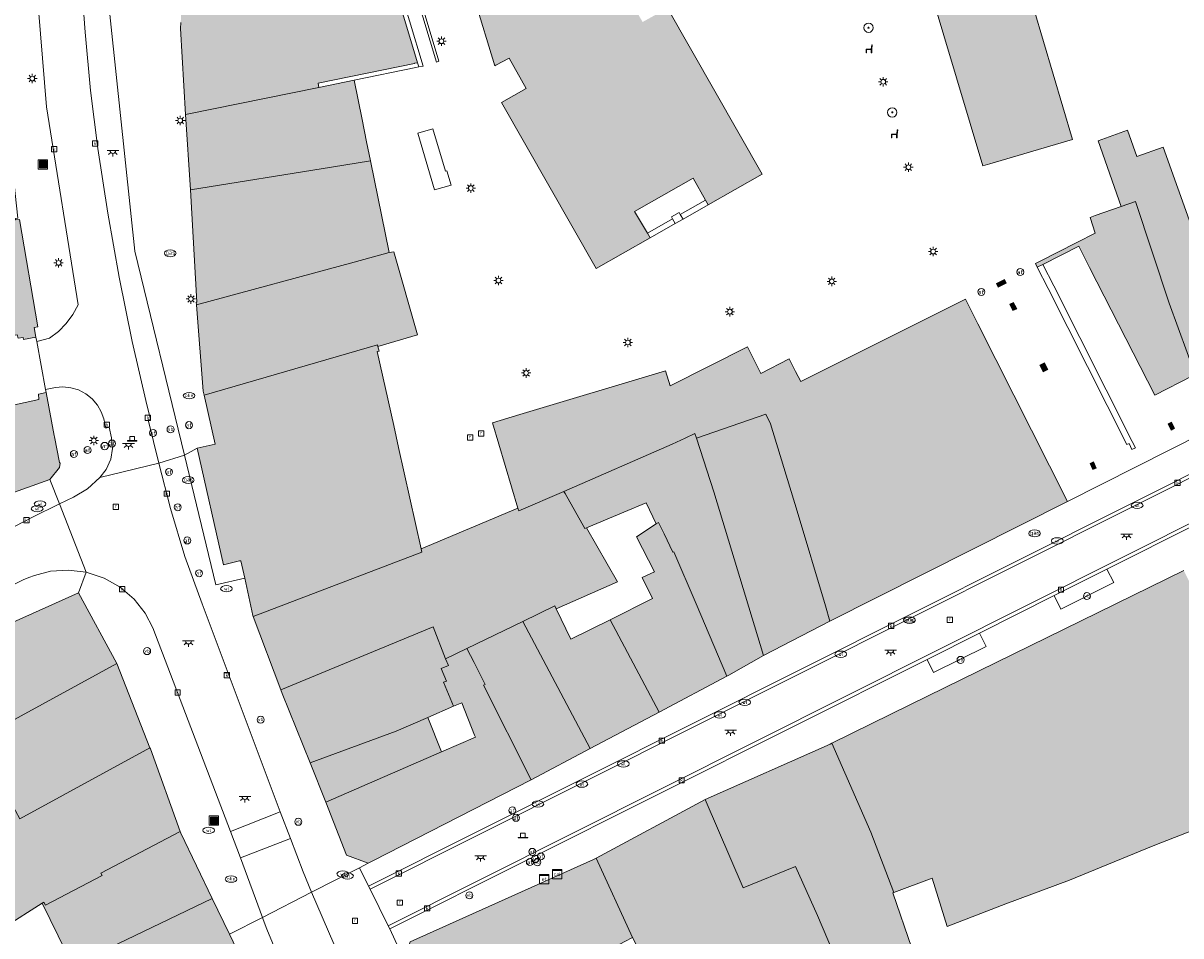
# Model space of a CAD drawing. Header units: metres. Extents: x 196496 to 197479, y 355139 to 356324.
# Tile 107 of 144: x 196817 to 196916, y 356125 to 356203. Entities that reach past the tile are written whole.
import ezdxf
from ezdxf.enums import TextEntityAlignment as Align

# ---------------------------------------------------------------- set-up
doc = ezdxf.new("R2010")
doc.units = ezdxf.units.M
doc.layers.get('0').update_dxf_attribs({"color": 252, "lineweight": 18})
for name, color, linetype, lineweight in [('B-WE-GK-KADEMUUR-GV', 252, 'Continuous', 18), ('B-WE-GR-BOOM-S', 252, 'Continuous', 18), ('B-WE-IE-MEUBILAIR_WEGMEUBILAIR-S', 252, 'Continuous', 18), ('B-WE-IE-TERREINAFSCHEIDING_KUNSTMATIG_MUUR-GV', 252, 'Continuous', 18), ('B-WE-KL-BRANDSTOF_PUT-S', 252, 'Continuous', 18), ('B-WE-KL-DATA-S', 252, 'Continuous', 18), ('B-WE-KL-ET_KAST-S', 252, 'Continuous', 18), ('B-WE-KL-ET_LS_OV_LICHTMAST-S', 252, 'Continuous', 18), ('B-WE-KL-ET_LS_OV_LICHTPUNT-S', 252, 'Continuous', 18), ('B-WE-KL-GAS_PUT-S', 252, 'Continuous', 18), ('B-WE-KL-WATER-S', 252, 'Continuous', 18), ('B-WE-OG-BEBOUWING-GV', 252, 'Continuous', 18), ('B-WE-OG-TERREIN_ERF-GV', 252, 'Continuous', 18), ('B-WE-RI-GWA_KOLK-S', 252, 'Continuous', 18), ('B-WE-RI-GWA_RIOOLPUT-S', 252, 'Continuous', 18), ('B-WE-VH-GOOT-G', 252, 'Continuous', 18), ('B-WE-VH-VERHARDING_BETONSTRAATSTEEN-GV', 252, 'Continuous', 18), ('B-WE-VH-VERHARDING_OPEN-GV', 252, 'Continuous', 18), ('B-WE-VH-VERHARDING_STRAATBAKSTEEN-GV', 252, 'Continuous', 18), ('B-WE-VW-AFSLUITPAAL-S', 252, 'Continuous', 18), ('B-WE-VW-VRI-S', 252, 'Continuous', 18), ('B-WE-VW-VRI_POLLER-S', 252, 'Continuous', 18)]:
    doc.layers.add(name, color=color, linetype=linetype, lineweight=lineweight)
doc.layers.add('X-XX-AL-PRESENTATIE_GEBOUW3-V', color=7, linetype='Continuous', lineweight=18, true_color=0xf0f0f0)
doc.styles.add('NLCS-ISO', font='NLCS-ISO.ttf')

# ---------------------------------------------------------------- blocks, each defined once
blk = doc.blocks.new('SIE-WEG_AFVALBAK-SO')
at = {"linetype": 'ByBlock', "lineweight": 18}
h = blk.add_hatch(color=0, dxfattribs=at)
h.dxf.hatch_style = 1
h.paths.add_polyline_path([(-1.5, -1.5), (1.5, -1.5), (1.5, 1.5), (-1.5, 1.5)])
at = {"color": 0, "linetype": 'ByBlock', "lineweight": 18}
for points in [[(-2, -2), (2, -2), (2, 2), (-2, 2)], [(-1.5, -1.5), (1.5, -1.5), (1.5, 1.5), (-1.5, 1.5)]]:
    blk.add_lwpolyline(points, close=True, dxfattribs=at)
blk = doc.blocks.new('SKL-DATA_SIGNAAL_CAIKAST-SO')
at = {"color": 0, "linetype": 'ByBlock', "lineweight": 18}
for points in [[(-2, 2), (2, 2), (2, 1.68), (-2, 1.68)], [(-2, 1.52), (2, 1.52), (2, -2), (-2, -2)]]:
    blk.add_lwpolyline(points, close=True, dxfattribs=at)
at = {"color": 0, "linetype": 'ByBlock', "lineweight": 18, "style": 'NLCS-ISO'}
blk.add_text('cai', height=1.5, dxfattribs=at).set_placement((0, 0), align=Align.MIDDLE_CENTER)
blk = doc.blocks.new('SKL-ET_KAST_ELEKTRA-SO')
at = {"color": 0, "linetype": 'ByBlock', "lineweight": 18}
for points in [[(-2, 2), (2, 2), (2, 1.68), (-2, 1.68)], [(-2, 1.52), (2, 1.52), (2, -2), (-2, -2)]]:
    blk.add_lwpolyline(points, close=True, dxfattribs=at)
at = {"color": 0, "linetype": 'ByBlock', "lineweight": 18, "style": 'NLCS-ISO'}
blk.add_text('et', height=1.5, dxfattribs=at).set_placement((0, 0), align=Align.MIDDLE_CENTER)
blk = doc.blocks.new('SVW-POLLER-SO')
at = {"lineweight": 18}
blk.add_lwpolyline([(2, -1), (2, -0.8), (1, -0.8), (1, 1), (-1, 1), (-1, -0.8), (-2, -0.8), (-2, -1)], close=True, dxfattribs=at)
blk.add_lwpolyline([(-1, -0.8), (1, -0.8)], dxfattribs=at)
blk = doc.blocks.new('SKL-ET_OV_LICHTMAST-SO')
at = {"color": 0, "linetype": 'ByBlock', "lineweight": 18}
for points in [[(-1.25, 0), (-2, 0)], [(-1.41, 1.41), (-0.88, 0.88)], [(0, 2), (0, 1.25)], [(0.88, 0.88), (1.41, 1.41)], [(2, 0), (1.25, 0)], [(-1.41, -1.41), (-0.88, -0.88)], [(0, -1.25), (0, -2)], [(0.88, -0.88), (1.41, -1.41)]]:
    blk.add_lwpolyline(points, dxfattribs=at)
blk.add_circle((0, 0), 1, dxfattribs=at)
blk = doc.blocks.new('SKL-VRI_PAAL-SO')
at = {"lineweight": 18}
blk.add_circle((0, 0), 1.59, dxfattribs=at)
at = {"lineweight": 18, "style": 'NLCS-ISO'}
blk.add_text('vri', height=1.8, dxfattribs=at).set_placement((-0.06, 0.08), align=Align.MIDDLE_CENTER)
blk = doc.blocks.new('SIE-WEG_PAAL_VERKEERSBORD-SO')
at = {"color": 0, "linetype": 'ByBlock', "lineweight": 18}
blk.add_circle((0, 0), 1.5, dxfattribs=at)
at = {"color": 0, "linetype": 'ByBlock', "lineweight": 18, "style": 'NLCS-ISO'}
blk.add_text('vb', height=1.5, dxfattribs=at).set_placement((0, 0.13), align=Align.MIDDLE_CENTER)
blk = doc.blocks.new('SVW-AFSLUITPAAL-SO')
at = {"lineweight": 18}
blk.add_circle((0, 0), 1.5, dxfattribs=at)
at = {"lineweight": 18, "style": 'NLCS-ISO'}
blk.add_text('af', height=1.8, dxfattribs=at).set_placement((0, 0), align=Align.MIDDLE_CENTER)
blk = doc.blocks.new('SRI-KOLK-SO')
at = {"color": 0, "linetype": 'ByBlock', "lineweight": 18}
blk.add_lwpolyline([(-1.125, -1.125), (1.125, -1.125), (1.125, 1.125), (-1.125, 1.125)], close=True, dxfattribs=at)
at = {"color": 0, "linetype": 'ByBlock', "lineweight": 18, "style": 'NLCS-ISO'}
blk.add_text('k', height=1.5, dxfattribs=at).set_placement((0, 0), align=Align.MIDDLE_CENTER)
blk = doc.blocks.new('SKL-BENZINEPUT_OLIEPUT-SO')
at = {"color": 0, "linetype": 'ByBlock', "lineweight": 18}
blk.add_ellipse((0, 0), major_axis=(2.5, 0), ratio=0.54, dxfattribs=at)
at = {"color": 0, "linetype": 'ByBlock', "lineweight": 18, "style": 'NLCS-ISO'}
blk.add_text('olie', height=1.5, dxfattribs=at).set_placement((0, 0.16), align=Align.MIDDLE_CENTER)
blk = doc.blocks.new('SKL-WATER_WATERLEIDINGPUT-SO')
at = {"color": 0, "linetype": 'ByBlock', "lineweight": 18}
blk.add_ellipse((0, 0), major_axis=(2.5, 0), ratio=0.54, dxfattribs=at)
at = {"color": 0, "linetype": 'ByBlock', "lineweight": 18, "style": 'NLCS-ISO'}
blk.add_text('wl', height=1.5, dxfattribs=at).set_placement((0, 0), align=Align.MIDDLE_CENTER)
blk = doc.blocks.new('SRI-PUT_INSPECTIEPUT_RIOOLPUT-SO')
at = {"color": 0, "linetype": 'ByBlock', "lineweight": 18}
blk.add_lwpolyline([(-1.12, -1.12), (1.12, -1.12), (1.12, 1.12), (-1.12, 1.12)], close=True, dxfattribs=at)
at = {"color": 0, "linetype": 'ByBlock', "lineweight": 18, "style": 'NLCS-ISO'}
blk.add_text('r', height=1.5, dxfattribs=at).set_placement((0, 0.28), align=Align.MIDDLE_CENTER)
blk = doc.blocks.new('SKL-GAS_PUT-SO')
at = {"color": 0, "linetype": 'ByBlock', "lineweight": 18}
blk.add_ellipse((0, 0), major_axis=(2.5, 0), ratio=0.601255, dxfattribs=at)
at = {"color": 0, "linetype": 'ByBlock', "lineweight": 18, "style": 'NLCS-ISO'}
blk.add_text('gas', height=1.8, dxfattribs=at).set_placement((0.12, 0.3), align=Align.MIDDLE_CENTER)
blk = doc.blocks.new('SKL-ET_OV_LICHTPUNT-SO')
at = {"color": 0, "linetype": 'ByBlock', "lineweight": 18}
for points in [[(-1.25, 0), (-2.5, 0)], [(1.25, 0), (2.5, 0)], [(-0.92, -0.85), (-1.83, -1.7)], [(0, -1.25), (0, -2.5)], [(0.92, -0.85), (1.83, -1.7)]]:
    blk.add_lwpolyline(points, dxfattribs=at)
blk.add_lwpolyline([(0, 0), (1.25, 0, -1), (-1.25, 0)], format="xyb", close=True, dxfattribs=at)
blk = doc.blocks.new('SIE-WEG_ZITBANK-SO')
at = {"color": 0, "linetype": 'ByBlock', "lineweight": 18}
blk.add_lwpolyline([(-0.91, -1.63), (-0.91, -0.2), (1.09, -0.2), (1.09, -1.63), (1.29, -1.63), (1.29, -0.21), (1.54, 1.78), (1.33, 1.78), (1.11, 0), (-1.11, 0), (-1.11, -1.63)], close=True, dxfattribs=at)
blk = doc.blocks.new('SGR-BOOM_01-SO')
at = {"linetype": 'ByBlock', "lineweight": 18}
h = blk.add_hatch(color=0, dxfattribs=at)
h.dxf.hatch_style = 1
edge = h.paths.add_edge_path()
edge.add_arc((0, 0), 0.25, 0, 360)
at = {"color": 0, "linetype": 'ByBlock', "lineweight": 18}
for radius in [2, 0.25]:
    blk.add_circle((0, 0), radius, dxfattribs=at)

msp = doc.modelspace()

# ---------------------------------------------------------------- hatches: boundary and pattern name
at = {"layer": 'X-XX-AL-PRESENTATIE_GEBOUW3-V'}
for points in [[(196880.07, 356212.219), (196880.165, 356211.904), (196885.08, 356213.379), (196884.988, 356213.685), (196884.402, 356215.636), (196886.902, 356216.387), (196887.483, 356214.452), (196887.253, 356214.383), (196887.354, 356214.047), (196892.229, 356215.528), (196889.789, 356223.558), (196888.291, 356228.485), (196888.248, 356228.627), (196877.088, 356225.274), (196867.795, 356222.527), (196867.313, 356224.125), (196865.729, 356229.36), (196865.824, 356229.381), (196865.806, 356229.59), (196865.677, 356229.573), (196856.55, 356228.362), (196848.981, 356227.358), (196848.892, 356227.334), (196849.024, 356226.911), (196849.014, 356226.909), (196850.043, 356223.489), (196850.662, 356221.431), (196850.778, 356221.046), (196852.348, 356221.518), (196852.88, 356219.775), (196851.298, 356219.294), (196852.432, 356215.514), (196852.739, 356215.606), (196854.702, 356216.195), (196855.759, 356212.67), (196853.796, 356212.081), (196853.744, 356212.254), (196853.443, 356212.156), (196854.865, 356207.395), (196855.172, 356207.487), (196857.117, 356208.068), (196857.881, 356205.509), (196855.945, 356204.931), (196855.902, 356205.075), (196855.59, 356204.985), (196857.309, 356199.278), (196857.404, 356199.322), (196858.542, 356199.92), (196860.005, 356197.338), (196857.891, 356196.136), (196865.969, 356181.965), (196870.569, 356184.579), (196870.343, 356184.968), (196869.254, 356186.842), (196874.244, 356189.689), (196875.311, 356187.806), (196875.535, 356187.411), (196880.152, 356190.025), (196872.06, 356204.2), (196869.938, 356203.017), (196868.283, 356205.893), (196869.656, 356206.267), (196868.904, 356208.852), (196869.844, 356209.156), (196869.933, 356208.851), (196870.708, 356209.07), (196870.617, 356209.377), (196870.041, 356211.318), (196872.543, 356212.06), (196873.118, 356210.124), (196872.888, 356210.056), (196872.99, 356209.76), (196877.897, 356211.216), (196877.805, 356211.522), (196877.217, 356213.467), (196879.715, 356214.222), (196880.3, 356212.288)], [(196841.352, 356221.233), (196840.35, 356221.161), (196837.177, 356220.932), (196831.779, 356220.542), (196831.779, 356220.548), (196831.816, 356221.478), (196831.498, 356221.49), (196831.46, 356221.044), (196831.235, 356221.048), (196830.947, 356213.998), (196830.715, 356208.316), (196830.714, 356208.303), (196830.621, 356206.028), (196830.497, 356202.981), (196830.476, 356202.477), (196830.916, 356195.109), (196842.302, 356197.437), (196842.23, 356197.784), (196850.463, 356199.487), (196850.468, 356199.488), (196850.722, 356199.54), (196846.184, 356214.666), (196845.639, 356216.483), (196845.571, 356216.707), (196844.732, 356219.505), (196845.009, 356219.588), (196846.257, 356219.963), (196846.438, 356220.017), (196846.396, 356220.156), (196845.782, 356222.196), (196845.764, 356222.256), (196843.488, 356221.526), (196843.203, 356221.437), (196841.639, 356220.948), (196841.569, 356221.263), (196841.47, 356221.242)], [(196899.584, 356190.893), (196906.656, 356192.986), (196900.047, 356215.33), (196897.078, 356214.442), (196892.322, 356213.021), (196898.992, 356190.718)], [(196845.297, 356198.049), (196842.302, 356197.437), (196830.916, 356195.109), (196831.333, 356188.691), (196843.36, 356190.628), (196846.697, 356191.165), (196846.369, 356192.777), (196845.978, 356194.698), (196845.298, 356198.044)], [(196912.037, 356187.685), (196914.909, 356179.003), (196917.962, 356170.577), (196918.616, 356168.309), (196918.627, 356168.287), (196928.634, 356173.331), (196924.925, 356184.705), (196924.776, 356184.641), (196918.144, 356181.808), (196914.4, 356192.328), (196912.149, 356191.527), (196911.345, 356193.785), (196908.843, 356192.872), (196910.813, 356187.258)], [(196845.301, 356182.506), (196848.293, 356183.319), (196846.697, 356191.165), (196843.36, 356190.628), (196831.333, 356188.691), (196831.87, 356179.097), (196831.813, 356179.089), (196831.832, 356178.845)], [(196908.11, 356182.042), (196913.666, 356171.145), (196916.891, 356172.789), (196917.646, 356170.461), (196916.773, 356170.016), (196917.131, 356169.317), (196917.84, 356167.925), (196918.616, 356168.309), (196917.962, 356170.577), (196914.909, 356179.003), (196912.037, 356187.685), (196910.813, 356187.258), (196908.586, 356186.483), (196908.144, 356186.329), (196908.582, 356184.974), (196907.015, 356184.177), (196903.826, 356182.554), (196903.491, 356182.384), (196903.639, 356182.071), (196904.12, 356182.315), (196907.179, 356183.868)], [(196802.65, 356173.378), (196806.961, 356173.912), (196807.043, 356173.663), (196807.752, 356173.808), (196807.669, 356174.198), (196809.973, 356174.553), (196809.933, 356174.819), (196810.45, 356174.922), (196810.397, 356175.24), (196816.535, 356176.304), (196816.602, 356175.999), (196817.033, 356176.062), (196817.077, 356175.901), (196818.134, 356176.104), (196817.969, 356176.931), (196818.28, 356176.984), (196816.716, 356186.149), (196816.377, 356186.114), (196804.75, 356184.756), (196800.859, 356184.113)], [(196848.293, 356183.319), (196845.301, 356182.506), (196831.832, 356178.845), (196832.409, 356171.478), (196832.483, 356171.152), (196847.288, 356175.451), (196847.335, 356175.303), (196850.727, 356176.284), (196848.697, 356183.395)], [(196900.155, 356180.69), (196900.308, 356180.378), (196900.99, 356180.712), (196900.836, 356181.026)], [(196906.227, 356162.048), (196898.574, 356177.232), (196897.505, 356179.354), (196883.962, 356172.553), (196883.453, 356172.297), (196883.005, 356173.175), (196882.462, 356174.24), (196880.032, 356173.004), (196878.881, 356175.273), (196872.278, 356171.928), (196871.897, 356173.205), (196859.439, 356169.476), (196857.108, 356168.778), (196859.29, 356161.488), (196859.359, 356161.258), (196863.218, 356162.908), (196872.467, 356166.949), (196873.558, 356167.458), (196874.403, 356167.852), (196874.529, 356167.465), (196880.467, 356169.513), (196880.871, 356168.701), (196883.128, 356161.225), (196885.552, 356153.144), (196885.923, 356151.827)], [(196901.729, 356178.823), (196901.604, 356179.069), (196901.302, 356178.915), (196901.422, 356178.668), (196901.564, 356178.375), (196901.879, 356178.528)], [(196832.483, 356171.152), (196833.437, 356166.951), (196831.907, 356166.613), (196834.147, 356156.647), (196835.505, 356156.994), (196835.641, 356156.98), (196835.961, 356155.512), (196836.659, 356152.309), (196836.686, 356152.237), (196851.088, 356157.738), (196851.027, 356158.014), (196849.099, 356166.679), (196848.681, 356168.558), (196847.278, 356174.865), (196847.441, 356174.907), (196847.335, 356175.303), (196847.288, 356175.451)], [(196903.859, 356173.707), (196904.148, 356173.143), (196904.53, 356173.339), (196904.241, 356173.903)], [(196809.726, 356165.366), (196809.774, 356165.179), (196810.867, 356160.915), (196819.33, 356163.945), (196820.146, 356164.955), (196820.209, 356165.34), (196820.15, 356165.382), (196819.705, 356167.569), (196819.68, 356167.703), (196819.002, 356171.359), (196818.339, 356171.223), (196818.39, 356170.779), (196808.877, 356168.679), (196809.672, 356165.578)], [(196874.529, 356167.465), (196876.021, 356162.878), (196880.265, 356148.898), (196885.923, 356151.827), (196885.552, 356153.144), (196883.128, 356161.225), (196880.871, 356168.701), (196880.467, 356169.513)], [(196915.087, 356168.827), (196914.81, 356168.686), (196915.079, 356168.159), (196915.364, 356168.312)], [(196880.265, 356148.898), (196876.021, 356162.878), (196874.529, 356167.465), (196874.403, 356167.852), (196873.558, 356167.458), (196872.467, 356166.949), (196863.218, 356162.908), (196863.315, 356162.736), (196864.992, 356159.754), (196865.149, 356159.819), (196868.33, 356161.142), (196870.252, 356161.942), (196871.091, 356160.136), (196871.28, 356160.272), (196871.776, 356159.298), (196872.51, 356157.725), (196872.599, 356157.759), (196874.511, 356153.311), (196877.12, 356147.126), (196877.297, 356147.22)], [(196908.147, 356165.316), (196908.375, 356164.791), (196908.669, 356164.918), (196908.437, 356165.45)], [(196862.569, 356152.879), (196867.785, 356155.189), (196865.149, 356159.819), (196864.992, 356159.754), (196863.315, 356162.736), (196863.218, 356162.908), (196859.359, 356161.258), (196859.29, 356161.488), (196851.027, 356158.014), (196851.088, 356157.738), (196836.686, 356152.237), (196839.032, 356145.975), (196852.062, 356151.339), (196853.113, 356148.606), (196854.938, 356149.485), (196859.707, 356151.792), (196862.45, 356153.13)], [(196877.12, 356147.126), (196874.511, 356153.311), (196872.599, 356157.759), (196872.51, 356157.725), (196871.776, 356159.298), (196871.28, 356160.272), (196871.091, 356160.136), (196869.409, 356159.032), (196870.954, 356156.047), (196869.913, 356155.577), (196870.778, 356153.758), (196867.163, 356151.956), (196871.345, 356144.06)], [(196935.773, 356133.767), (196934.519, 356136.927), (196926.91, 356133.662), (196924.82, 356132.764), (196923.239, 356136.444), (196932.308, 356140.009), (196930.252, 356145.424), (196924.398, 356143.118), (196921.178, 356150.541), (196921.045, 356150.9), (196919.214, 356150.035), (196916.149, 356156.153), (196892.806, 356144.714), (196886.095, 356141.404), (196889.426, 356133.819), (196891.385, 356128.655), (196894.667, 356129.872), (196895.93, 356125.737), (196900.957, 356127.673), (196906.384, 356129.72), (196913.542, 356132.632), (196921.203, 356135.643), (196922.811, 356131.901), (196924.16, 356128.768), (196928.258, 356130.531)], [(196821.763, 356154.244), (196807.153, 356147.691), (196810.41, 356140.431), (196810.485, 356140.263), (196825.027, 356148.227)], [(196865.471, 356140.945), (196871.345, 356144.06), (196867.163, 356151.956), (196863.804, 356150.282), (196862.569, 356152.879), (196862.45, 356153.13), (196859.707, 356151.792)], [(196860.421, 356138.266), (196865.471, 356140.945), (196859.707, 356151.792), (196854.938, 356149.485), (196855.562, 356148.29), (196856.483, 356146.425), (196856.362, 356146.359)], [(196841.541, 356139.745), (196848.905, 356142.45), (196851.59, 356143.613), (196853.787, 356144.564), (196852.937, 356146.612), (196853.181, 356146.713), (196852.739, 356147.785), (196853.357, 356148.041), (196853.113, 356148.606), (196852.062, 356151.339), (196839.032, 356145.975), (196839.15, 356145.66)], [(196853.787, 356144.564), (196854.487, 356144.855), (196855.579, 356142.089), (196855.657, 356141.934), (196852.774, 356140.678), (196842.888, 356136.373), (196844.664, 356131.856), (196846.511, 356131.152), (196846.956, 356131.38), (196855.475, 356135.734), (196860.421, 356138.266), (196856.362, 356146.359), (196856.483, 356146.425), (196855.562, 356148.29), (196854.938, 356149.485), (196853.113, 356148.606), (196853.357, 356148.041), (196852.739, 356147.785), (196853.181, 356146.713), (196852.937, 356146.612)], [(196802.626, 356134.182), (196797.399, 356140.746), (196788.676, 356134.443), (196790.487, 356131.954), (196782.809, 356125.625), (196787.004, 356120.551), (196792.408, 356125.019), (196798.103, 356130.146), (196801.358, 356126.443), (196806.464, 356130.741), (196810.56, 356133.154), (196811.84, 356133.984), (196816.026, 356136.319), (196816.755, 356134.961), (196827.866, 356141.014), (196825.027, 356148.227), (196810.485, 356140.263), (196809.383, 356139.637), (196809.597, 356139.198)], [(196852.774, 356140.678), (196851.59, 356143.613), (196848.905, 356142.45), (196841.541, 356139.745), (196842.888, 356136.373)], [(196815.558, 356125.485), (196815.459, 356125.684), (196818.67, 356127.733), (196818.82, 356127.829), (196818.941, 356127.585), (196823.773, 356130.113), (196823.675, 356130.312), (196830.449, 356133.875), (196827.903, 356140.919), (196827.866, 356141.014), (196816.755, 356134.961), (196816.026, 356136.319), (196811.84, 356133.984), (196810.56, 356133.154), (196806.464, 356130.741), (196801.358, 356126.443), (196798.103, 356130.146), (196792.408, 356125.019), (196792.514, 356124.893), (196797.702, 356118.768), (196800.892, 356119.555), (196800.847, 356119.725), (196807.562, 356121.404), (196807.748, 356121.45), (196811.119, 356122.274), (196811.587, 356122.545)], [(196875.283, 356136.587), (196878.535, 356129.059), (196882.985, 356130.875), (196884.867, 356126.681), (196888.012, 356119.315), (196887.789, 356119.214), (196889.379, 356115.551), (196890.663, 356112.519), (196891.075, 356112.691), (196896.329, 356114.651), (196894.567, 356119.596), (196891.697, 356118.392), (196889.847, 356122.743), (196892.918, 356123.89), (196891.308, 356128.627), (196891.385, 356128.655), (196889.426, 356133.819), (196886.095, 356141.404), (196885.954, 356141.335)], [(196873.168, 356116.936), (196874.947, 356113.374), (196876.72, 356114.211), (196887.789, 356119.214), (196888.012, 356119.315), (196884.867, 356126.681), (196882.985, 356130.875), (196878.535, 356129.059), (196875.283, 356136.587), (196865.962, 356131.6), (196869.076, 356124.808)], [(196830.449, 356133.875), (196823.675, 356130.312), (196823.773, 356130.113), (196818.941, 356127.585), (196818.82, 356127.829), (196818.67, 356127.733), (196821.387, 356122.171), (196821.575, 356122.263), (196821.46, 356122.495), (196833.191, 356128.139), (196830.501, 356133.731)], [(196869.076, 356124.808), (196865.962, 356131.6), (196865.733, 356131.478), (196850.094, 356124.454), (196849.573, 356122.862), (196853.284, 356116.234), (196861.415, 356120.475), (196861.474, 356120.506), (196861.437, 356120.562), (196861.368, 356120.668), (196864.802, 356122.512), (196868.42, 356124.456)], [(196835.905, 356122.503), (196835.882, 356122.546), (196834.656, 356125.094), (196833.191, 356128.139), (196821.46, 356122.495), (196821.575, 356122.263), (196821.387, 356122.171), (196821.413, 356122.12), (196824.396, 356116.186), (196824.501, 356115.977), (196828.71, 356118.5)]]:
    msp.add_hatch(color=256, dxfattribs=at).paths.add_polyline_path(points)

# ---------------------------------------------------------------- linework, layer by layer
at = {"layer": 'B-WE-GK-KADEMUUR-GV', "flags": 128}
msp.add_lwpolyline([(196904.558, 356180.251), (196911.287, 356166.925), (196911.477, 356167.012), (196911.719, 356166.485), (196912.029, 356166.627), (196911.75, 356167.184), (196905.039, 356180.493), (196904.12, 356182.315), (196903.639, 356182.071)], close=True, dxfattribs=at)
at = {"layer": 'B-WE-IE-TERREINAFSCHEIDING_KUNSTMATIG_MUUR-GV', "flags": 128}
for points in [[(196845.814, 356216.775), (196845.571, 356216.707), (196845.639, 356216.483), (196847.128, 356216.912), (196852.337, 356199.586), (196852.545, 356199.664), (196847.285, 356217.189), (196847.099, 356217.137)], [(196850.722, 356199.54), (196850.831, 356199.176), (196851.185, 356199.251), (196846.52, 356214.753), (196846.184, 356214.666)], [(196842.302, 356197.437), (196845.297, 356198.049), (196850.577, 356199.122), (196850.831, 356199.176), (196850.722, 356199.54), (196850.468, 356199.488), (196850.463, 356199.487), (196842.23, 356197.784)], [(196875.311, 356187.806), (196873.155, 356186.574), (196873.386, 356186.186), (196875.535, 356187.411)], [(196873.386, 356186.186), (196873.155, 356186.574), (196873.051, 356186.748), (196872.401, 356186.362), (196872.493, 356186.196), (196872.713, 356185.802)], [(196872.713, 356185.802), (196872.493, 356186.196), (196870.343, 356184.968), (196870.569, 356184.579)]]:
    msp.add_lwpolyline(points, close=True, dxfattribs=at)
at = {"layer": 'B-WE-OG-BEBOUWING-GV', "flags": 128}
for points in [[(196899.584, 356190.893), (196906.656, 356192.986), (196900.047, 356215.33), (196897.078, 356214.442), (196892.322, 356213.021), (196898.992, 356190.718)], [(196845.297, 356198.049), (196842.302, 356197.437), (196830.916, 356195.109), (196831.333, 356188.691), (196843.36, 356190.628), (196846.697, 356191.165), (196846.369, 356192.777), (196845.978, 356194.698), (196845.298, 356198.044)], [(196912.037, 356187.685), (196914.909, 356179.003), (196917.962, 356170.577), (196918.616, 356168.309), (196918.627, 356168.287), (196928.634, 356173.331), (196924.925, 356184.705), (196924.776, 356184.641), (196918.144, 356181.808), (196914.4, 356192.328), (196912.149, 356191.527), (196911.345, 356193.785), (196908.843, 356192.872), (196910.813, 356187.258)], [(196845.301, 356182.506), (196848.293, 356183.319), (196846.697, 356191.165), (196843.36, 356190.628), (196831.333, 356188.691), (196831.87, 356179.097), (196831.813, 356179.089), (196831.832, 356178.845)], [(196908.11, 356182.042), (196913.666, 356171.145), (196916.891, 356172.789), (196917.646, 356170.461), (196916.773, 356170.016), (196917.131, 356169.317), (196917.84, 356167.925), (196918.616, 356168.309), (196917.962, 356170.577), (196914.909, 356179.003), (196912.037, 356187.685), (196910.813, 356187.258), (196908.586, 356186.483), (196908.144, 356186.329), (196908.582, 356184.974), (196907.015, 356184.177), (196903.826, 356182.554), (196903.491, 356182.384), (196903.639, 356182.071), (196904.12, 356182.315), (196907.179, 356183.868)], [(196802.65, 356173.378), (196806.961, 356173.912), (196807.043, 356173.663), (196807.752, 356173.808), (196807.669, 356174.198), (196809.973, 356174.553), (196809.933, 356174.819), (196810.45, 356174.922), (196810.397, 356175.24), (196816.535, 356176.304), (196816.602, 356175.999), (196817.033, 356176.062), (196817.077, 356175.901), (196818.134, 356176.104), (196817.969, 356176.931), (196818.28, 356176.984), (196816.716, 356186.149), (196816.377, 356186.114), (196804.75, 356184.756), (196800.859, 356184.113)], [(196848.293, 356183.319), (196845.301, 356182.506), (196831.832, 356178.845), (196832.409, 356171.478), (196832.483, 356171.152), (196847.288, 356175.451), (196847.335, 356175.303), (196850.727, 356176.284), (196848.697, 356183.395)], [(196900.155, 356180.69), (196900.308, 356180.378), (196900.99, 356180.712), (196900.836, 356181.026)], [(196906.227, 356162.048), (196898.574, 356177.232), (196897.505, 356179.354), (196883.962, 356172.553), (196883.453, 356172.297), (196883.005, 356173.175), (196882.462, 356174.24), (196880.032, 356173.004), (196878.881, 356175.273), (196872.278, 356171.928), (196871.897, 356173.205), (196859.439, 356169.476), (196857.108, 356168.778), (196859.29, 356161.488), (196859.359, 356161.258), (196863.218, 356162.908), (196872.467, 356166.949), (196873.558, 356167.458), (196874.403, 356167.852), (196874.529, 356167.465), (196880.467, 356169.513), (196880.871, 356168.701), (196883.128, 356161.225), (196885.552, 356153.144), (196885.923, 356151.827)], [(196901.729, 356178.823), (196901.604, 356179.069), (196901.302, 356178.915), (196901.422, 356178.668), (196901.564, 356178.375), (196901.879, 356178.528)], [(196832.483, 356171.152), (196833.437, 356166.951), (196831.907, 356166.613), (196834.147, 356156.647), (196835.505, 356156.994), (196835.641, 356156.98), (196835.961, 356155.512), (196836.659, 356152.309), (196836.686, 356152.237), (196851.088, 356157.738), (196851.027, 356158.014), (196849.099, 356166.679), (196848.681, 356168.558), (196847.278, 356174.865), (196847.441, 356174.907), (196847.335, 356175.303), (196847.288, 356175.451)], [(196903.859, 356173.707), (196904.148, 356173.143), (196904.53, 356173.339), (196904.241, 356173.903)], [(196809.726, 356165.366), (196809.774, 356165.179), (196810.867, 356160.915), (196819.33, 356163.945), (196820.146, 356164.955), (196820.209, 356165.34), (196820.15, 356165.382), (196819.705, 356167.569), (196819.68, 356167.703), (196819.002, 356171.359), (196818.339, 356171.223), (196818.39, 356170.779), (196808.877, 356168.679), (196809.672, 356165.578)], [(196874.529, 356167.465), (196876.021, 356162.878), (196880.265, 356148.898), (196885.923, 356151.827), (196885.552, 356153.144), (196883.128, 356161.225), (196880.871, 356168.701), (196880.467, 356169.513)], [(196915.087, 356168.827), (196914.81, 356168.686), (196915.079, 356168.159), (196915.364, 356168.312)], [(196880.265, 356148.898), (196876.021, 356162.878), (196874.529, 356167.465), (196874.403, 356167.852), (196873.558, 356167.458), (196872.467, 356166.949), (196863.218, 356162.908), (196863.315, 356162.736), (196864.992, 356159.754), (196865.149, 356159.819), (196868.33, 356161.142), (196870.252, 356161.942), (196871.091, 356160.136), (196871.28, 356160.272), (196871.776, 356159.298), (196872.51, 356157.725), (196872.599, 356157.759), (196874.511, 356153.311), (196877.12, 356147.126), (196877.297, 356147.22)], [(196908.147, 356165.316), (196908.375, 356164.791), (196908.669, 356164.918), (196908.437, 356165.45)], [(196862.569, 356152.879), (196867.785, 356155.189), (196865.149, 356159.819), (196864.992, 356159.754), (196863.315, 356162.736), (196863.218, 356162.908), (196859.359, 356161.258), (196859.29, 356161.488), (196851.027, 356158.014), (196851.088, 356157.738), (196836.686, 356152.237), (196839.032, 356145.975), (196852.062, 356151.339), (196853.113, 356148.606), (196854.938, 356149.485), (196859.707, 356151.792), (196862.45, 356153.13)], [(196877.12, 356147.126), (196874.511, 356153.311), (196872.599, 356157.759), (196872.51, 356157.725), (196871.776, 356159.298), (196871.28, 356160.272), (196871.091, 356160.136), (196869.409, 356159.032), (196870.954, 356156.047), (196869.913, 356155.577), (196870.778, 356153.758), (196867.163, 356151.956), (196871.345, 356144.06)], [(196821.763, 356154.244), (196807.153, 356147.691), (196810.41, 356140.431), (196810.485, 356140.263), (196825.027, 356148.227)], [(196865.471, 356140.945), (196871.345, 356144.06), (196867.163, 356151.956), (196863.804, 356150.282), (196862.569, 356152.879), (196862.45, 356153.13), (196859.707, 356151.792)], [(196860.421, 356138.266), (196865.471, 356140.945), (196859.707, 356151.792), (196854.938, 356149.485), (196855.562, 356148.29), (196856.483, 356146.425), (196856.362, 356146.359)], [(196841.541, 356139.745), (196848.905, 356142.45), (196851.59, 356143.613), (196853.787, 356144.564), (196852.937, 356146.612), (196853.181, 356146.713), (196852.739, 356147.785), (196853.357, 356148.041), (196853.113, 356148.606), (196852.062, 356151.339), (196839.032, 356145.975), (196839.15, 356145.66)], [(196853.787, 356144.564), (196854.487, 356144.855), (196855.579, 356142.089), (196855.657, 356141.934), (196852.774, 356140.678), (196842.888, 356136.373), (196844.664, 356131.856), (196846.511, 356131.152), (196846.956, 356131.38), (196855.475, 356135.734), (196860.421, 356138.266), (196856.362, 356146.359), (196856.483, 356146.425), (196855.562, 356148.29), (196854.938, 356149.485), (196853.113, 356148.606), (196853.357, 356148.041), (196852.739, 356147.785), (196853.181, 356146.713), (196852.937, 356146.612)], [(196802.626, 356134.182), (196797.399, 356140.746), (196788.676, 356134.443), (196790.487, 356131.954), (196782.809, 356125.625), (196787.004, 356120.551), (196792.408, 356125.019), (196798.103, 356130.146), (196801.358, 356126.443), (196806.464, 356130.741), (196810.56, 356133.154), (196811.84, 356133.984), (196816.026, 356136.319), (196816.755, 356134.961), (196827.866, 356141.014), (196825.027, 356148.227), (196810.485, 356140.263), (196809.383, 356139.637), (196809.597, 356139.198)], [(196852.774, 356140.678), (196851.59, 356143.613), (196848.905, 356142.45), (196841.541, 356139.745), (196842.888, 356136.373)], [(196875.283, 356136.587), (196878.535, 356129.059), (196882.985, 356130.875), (196884.867, 356126.681), (196888.012, 356119.315), (196887.789, 356119.214), (196889.379, 356115.551), (196890.663, 356112.519), (196891.075, 356112.691), (196896.329, 356114.651), (196894.567, 356119.596), (196891.697, 356118.392), (196889.847, 356122.743), (196892.918, 356123.89), (196891.308, 356128.627), (196891.385, 356128.655), (196889.426, 356133.819), (196886.095, 356141.404), (196885.954, 356141.335)], [(196873.168, 356116.936), (196874.947, 356113.374), (196876.72, 356114.211), (196887.789, 356119.214), (196888.012, 356119.315), (196884.867, 356126.681), (196882.985, 356130.875), (196878.535, 356129.059), (196875.283, 356136.587), (196865.962, 356131.6), (196869.076, 356124.808)], [(196830.449, 356133.875), (196823.675, 356130.312), (196823.773, 356130.113), (196818.941, 356127.585), (196818.82, 356127.829), (196818.67, 356127.733), (196821.387, 356122.171), (196821.575, 356122.263), (196821.46, 356122.495), (196833.191, 356128.139), (196830.501, 356133.731)], [(196869.076, 356124.808), (196865.962, 356131.6), (196865.733, 356131.478), (196850.094, 356124.454), (196849.573, 356122.862), (196853.284, 356116.234), (196861.415, 356120.475), (196861.474, 356120.506), (196861.437, 356120.562), (196861.368, 356120.668), (196864.802, 356122.512), (196868.42, 356124.456)], [(196835.905, 356122.503), (196835.882, 356122.546), (196834.656, 356125.094), (196833.191, 356128.139), (196821.46, 356122.495), (196821.575, 356122.263), (196821.387, 356122.171), (196821.413, 356122.12), (196824.396, 356116.186), (196824.501, 356115.977), (196828.71, 356118.5)]]:
    msp.add_lwpolyline(points, close=True, dxfattribs=at)
for points in [[(196830.497, 356202.981), (196830.476, 356202.477), (196830.916, 356195.109), (196842.302, 356197.437), (196842.23, 356197.784), (196850.463, 356199.487), (196850.468, 356199.488), (196850.722, 356199.54), (196846.184, 356214.666)], [(196855.59, 356204.985), (196857.309, 356199.278), (196857.404, 356199.322), (196858.542, 356199.92), (196860.005, 356197.338), (196857.891, 356196.136), (196865.969, 356181.965), (196870.569, 356184.579), (196870.343, 356184.968), (196869.254, 356186.842), (196874.244, 356189.689), (196875.311, 356187.806), (196875.535, 356187.411), (196880.152, 356190.025), (196872.06, 356204.2)], [(196916.149, 356156.153), (196892.806, 356144.714), (196886.095, 356141.404), (196889.426, 356133.819), (196891.385, 356128.655), (196894.667, 356129.872), (196895.93, 356125.737), (196900.957, 356127.673), (196906.384, 356129.72), (196913.542, 356132.632), (196921.203, 356135.643)], [(196815.459, 356125.684), (196818.67, 356127.733), (196818.82, 356127.829), (196818.941, 356127.585), (196823.773, 356130.113), (196823.675, 356130.312), (196830.449, 356133.875), (196827.903, 356140.919), (196827.866, 356141.014), (196816.755, 356134.961)]]:
    msp.add_lwpolyline(points, dxfattribs=at)
at = {"layer": 'B-WE-OG-TERREIN_ERF-GV', "flags": 128}
for points in [[(196847.285, 356217.189), (196852.545, 356199.664), (196852.337, 356199.586), (196847.128, 356216.912)], [(196846.52, 356214.753), (196851.185, 356199.251), (196850.831, 356199.176), (196850.577, 356199.122), (196845.297, 356198.049), (196845.298, 356198.044), (196845.978, 356194.698), (196846.369, 356192.777), (196846.697, 356191.165), (196848.293, 356183.319), (196848.697, 356183.395), (196850.727, 356176.284), (196847.335, 356175.303), (196847.441, 356174.907), (196847.278, 356174.865), (196848.681, 356168.558), (196849.099, 356166.679), (196851.027, 356158.014), (196859.29, 356161.488), (196857.108, 356168.778), (196859.439, 356169.476), (196871.897, 356173.205), (196872.278, 356171.928), (196878.881, 356175.273), (196880.032, 356173.004), (196882.462, 356174.24), (196883.005, 356173.175), (196883.453, 356172.297), (196883.962, 356172.553), (196897.505, 356179.354), (196898.574, 356177.232), (196906.227, 356162.048), (196917.84, 356167.925)], [(196872.06, 356204.2), (196880.152, 356190.025), (196875.535, 356187.411), (196873.386, 356186.186), (196872.713, 356185.802), (196870.569, 356184.579), (196865.969, 356181.965), (196857.891, 356196.136), (196860.005, 356197.338), (196858.542, 356199.92), (196857.404, 356199.322), (196857.309, 356199.278), (196855.59, 356204.985)], [(196916.891, 356172.789), (196913.666, 356171.145), (196908.11, 356182.042), (196907.179, 356183.868), (196904.12, 356182.315), (196905.039, 356180.493), (196911.75, 356167.184), (196912.029, 356166.627), (196911.719, 356166.485), (196911.477, 356167.012), (196911.287, 356166.925), (196904.558, 356180.251), (196903.639, 356182.071), (196903.491, 356182.384), (196903.826, 356182.554), (196907.015, 356184.177), (196908.582, 356184.974), (196908.144, 356186.329), (196908.586, 356186.483), (196910.813, 356187.258), (196908.843, 356192.872), (196911.345, 356193.785), (196912.149, 356191.527), (196914.4, 356192.328), (196918.144, 356181.808)], [(196921.203, 356135.643), (196913.542, 356132.632), (196906.384, 356129.72), (196900.957, 356127.673), (196895.93, 356125.737), (196894.667, 356129.872), (196891.385, 356128.655), (196891.308, 356128.627), (196892.918, 356123.89)], [(196816.408, 356117.715), (196817.684, 356118.838), (196820.753, 356121.539), (196821.413, 356122.12), (196821.387, 356122.171), (196818.67, 356127.733), (196815.459, 356125.684)]]:
    msp.add_lwpolyline(points, dxfattribs=at)
for points in [[(196906.656, 356192.986), (196899.584, 356190.893), (196898.992, 356190.718), (196892.322, 356213.021), (196897.078, 356214.442), (196900.047, 356215.33)], [(196853.575, 356189.092), (196852.171, 356188.674), (196850.729, 356193.514), (196852.022, 356193.899), (196853.091, 356190.28), (196853.212, 356190.309)], [(196853.212, 356190.309), (196853.091, 356190.28), (196852.022, 356193.899), (196850.729, 356193.514), (196852.171, 356188.674), (196853.575, 356189.092)], [(196873.155, 356186.574), (196875.311, 356187.806), (196874.244, 356189.689), (196869.254, 356186.842), (196870.343, 356184.968), (196872.493, 356186.196), (196872.401, 356186.362), (196873.051, 356186.748)], [(196900.155, 356180.69), (196900.836, 356181.026), (196900.99, 356180.712), (196900.308, 356180.378)], [(196901.422, 356178.668), (196901.302, 356178.915), (196901.604, 356179.069), (196901.729, 356178.823), (196901.879, 356178.528), (196901.564, 356178.375)], [(196818.134, 356176.104), (196817.077, 356175.901), (196817.033, 356176.062), (196816.602, 356175.999), (196816.535, 356176.304), (196810.397, 356175.24), (196810.45, 356174.922), (196809.933, 356174.819), (196809.973, 356174.553), (196807.669, 356174.198), (196807.752, 356173.808), (196807.043, 356173.663), (196808.06, 356168.941), (196808.766, 356169.112), (196808.877, 356168.679), (196818.39, 356170.779), (196818.339, 356171.223), (196819.002, 356171.359), (196818.951, 356171.638), (196818.204, 356175.723)], [(196903.859, 356173.707), (196904.241, 356173.903), (196904.53, 356173.339), (196904.148, 356173.143)], [(196915.087, 356168.827), (196915.364, 356168.312), (196915.079, 356168.159), (196914.81, 356168.686)], [(196908.147, 356165.316), (196908.437, 356165.45), (196908.669, 356164.918), (196908.375, 356164.791)], [(196865.149, 356159.819), (196867.785, 356155.189), (196862.569, 356152.879), (196863.804, 356150.282), (196867.163, 356151.956), (196870.778, 356153.758), (196869.913, 356155.577), (196870.954, 356156.047), (196869.409, 356159.032), (196871.091, 356160.136), (196870.252, 356161.942), (196868.33, 356161.142)], [(196852.774, 356140.678), (196855.657, 356141.934), (196855.579, 356142.089), (196854.487, 356144.855), (196853.787, 356144.564), (196851.59, 356143.613)]]:
    msp.add_lwpolyline(points, close=True, dxfattribs=at)
at = {"layer": 'B-WE-VH-GOOT-G', "flags": 128}
for points in [[(196948.365, 356179.959), (196846.681, 356128.926)], [(196848.211, 356125.819), (196949.903, 356176.862)]]:
    msp.add_lwpolyline(points, dxfattribs=at)
at = {"layer": 'B-WE-VH-VERHARDING_BETONSTRAATSTEEN-GV', "flags": 128}
for points in [[(196846.543, 356129.207), (196846.681, 356128.926), (196948.365, 356179.959), (196948.226, 356180.227)], [(196942.42, 356172.766), (196947.318, 356175.224), (196949.319, 356176.228), (196950.039, 356176.59), (196949.903, 356176.862), (196848.211, 356125.819), (196848.347, 356125.543), (196894.223, 356148.572), (196898.704, 356150.821), (196905.073, 356154.018), (196909.587, 356156.284), (196932.558, 356167.815), (196937.519, 356170.305)], [(196823.576, 356164.094), (196822.547, 356163.134), (196821.331, 356162.426), (196820.15, 356161.846), (196822.431, 356156.009), (196823.944, 356155.513), (196825.33, 356154.728), (196826.513, 356153.708), (196827.446, 356152.528), (196828.113, 356151.268), (196834.75, 356133.865), (196838.993, 356135.535), (196832.325, 356153.321), (196830.851, 356157.349), (196829.61, 356161.454), (196828.631, 356165.338)], [(196817.999, 356155.74), (196819.38, 356156.094), (196820.88, 356156.198), (196822.431, 356156.009), (196820.15, 356161.846), (196817.846, 356160.714), (196813.358, 356158.404), (196808.957, 356155.926), (196804.652, 356153.285), (196800.452, 356150.486), (196798.213, 356148.933), (196774.553, 356132.136), (196767.671, 356127.25), (196769.999, 356123.931), (196787.335, 356136.287), (196799.77, 356145.15), (196803.899, 356148.007), (196808.163, 356150.668), (196812.548, 356153.125), (196817.039, 356155.369), (196817.513, 356155.565)], [(196909.587, 356156.284), (196905.073, 356154.018), (196905.655, 356152.872), (196910.165, 356155.136)], [(196894.223, 356148.572), (196894.786, 356147.454), (196899.279, 356149.674), (196898.704, 356150.821)], [(196838.993, 356135.535), (196834.75, 356133.865), (196835.586, 356131.609), (196839.858, 356133.256)], [(196839.858, 356133.256), (196835.586, 356131.609), (196837.467, 356126.531), (196841.675, 356128.681), (196840.963, 356130.432)], [(196837.467, 356126.531), (196837.54, 356126.335), (196837.853, 356125.531), (196840.73, 356118.596), (196845.1, 356120.704), (196842.104, 356127.624), (196841.675, 356128.681)]]:
    msp.add_lwpolyline(points, close=True, dxfattribs=at)
at = {"layer": 'B-WE-VH-VERHARDING_OPEN-GV', "flags": 128}
for points in [[(196817.69, 356212.093), (196819.028, 356195.762), (196821.748, 356178.852), (196821.295, 356178.021), (196820.723, 356177.255), (196820.049, 356176.577), (196819.293, 356176.007), (196818.204, 356175.723), (196818.951, 356171.638), (196819.812, 356171.789), (196820.441, 356171.843), (196821.104, 356171.78), (196821.768, 356171.586), (196822.393, 356171.262), (196822.943, 356170.821), (196823.388, 356170.292), (196823.714, 356169.711), (196823.918, 356169.113), (196824.11, 356168.332), (196824.398, 356168.412), (196824.598, 356167.49), (196824.678, 356166.585), (196824.525, 356165.66), (196824.142, 356164.804), (196823.576, 356164.094), (196828.631, 356165.338), (196827.725, 356169.041), (196827.907, 356169.093), (196827.61, 356170.302), (196826.351, 356175.739), (196825.236, 356181.207), (196824.259, 356186.701), (196823.415, 356192.217), (196822.795, 356197.17), (196822.328, 356202.139), (196821.953, 356207.115)], [(196824.124, 356206.647), (196826.571, 356183.447), (196830.809, 356166.006), (196831.907, 356166.613), (196833.437, 356166.951), (196832.483, 356171.152), (196832.409, 356171.478), (196831.832, 356178.845), (196831.813, 356179.089), (196831.87, 356179.097), (196831.333, 356188.691), (196830.916, 356195.109), (196830.476, 356202.477), (196830.497, 356202.981)]]:
    msp.add_lwpolyline(points, dxfattribs=at)
for points in [[(196846.681, 356128.926), (196848.211, 356125.819), (196949.903, 356176.862), (196948.365, 356179.959)], [(196835.961, 356155.512), (196835.641, 356156.98), (196835.505, 356156.994), (196834.147, 356156.647), (196831.907, 356166.613), (196830.809, 356166.006), (196833.498, 356154.94)]]:
    msp.add_lwpolyline(points, close=True, dxfattribs=at)
at = {"layer": 'B-WE-VH-VERHARDING_STRAATBAKSTEEN-GV', "flags": 128}
for points in [[(196814.857, 356205.837), (196815.694, 356194.355), (196815.704, 356194.265), (196816.145, 356190.215), (196816.576, 356186.264), (196816.376, 356186.229), (196816.377, 356186.114), (196816.716, 356186.149), (196818.28, 356176.984), (196817.969, 356176.931), (196818.134, 356176.104), (196818.204, 356175.723), (196819.293, 356176.007), (196820.049, 356176.577), (196820.723, 356177.255), (196821.295, 356178.021), (196821.748, 356178.852), (196819.028, 356195.762), (196817.69, 356212.093)], [(196821.953, 356207.115), (196822.328, 356202.139), (196822.795, 356197.17), (196823.415, 356192.217), (196824.259, 356186.701), (196825.236, 356181.207), (196826.351, 356175.739), (196827.61, 356170.302), (196827.907, 356169.093), (196827.725, 356169.041), (196828.631, 356165.338), (196830.809, 356166.006), (196826.571, 356183.447), (196824.124, 356206.647)], [(196932.558, 356167.815), (196909.587, 356156.284), (196910.165, 356155.136), (196905.655, 356152.872), (196905.073, 356154.018), (196898.704, 356150.821), (196899.279, 356149.674), (196894.786, 356147.454), (196894.223, 356148.572), (196848.347, 356125.543), (196849.573, 356122.862), (196850.094, 356124.454), (196865.733, 356131.478), (196865.962, 356131.6), (196875.283, 356136.587), (196885.954, 356141.335), (196886.095, 356141.404), (196892.806, 356144.714), (196916.149, 356156.153)]]:
    msp.add_lwpolyline(points, dxfattribs=at)
for points in [[(196871.345, 356144.06), (196865.471, 356140.945), (196860.421, 356138.266), (196855.475, 356135.734), (196846.956, 356131.38), (196846.511, 356131.152), (196845.773, 356130.775), (196846.543, 356129.207), (196948.226, 356180.227), (196948.332, 356182.783), (196941.645, 356179.643), (196933.705, 356175.908), (196928.634, 356173.331), (196918.627, 356168.287), (196918.616, 356168.309), (196917.84, 356167.925), (196906.227, 356162.048), (196885.923, 356151.827), (196880.265, 356148.898), (196877.297, 356147.22), (196877.12, 356147.126)], [(196818.951, 356171.638), (196819.002, 356171.359), (196819.68, 356167.703), (196819.705, 356167.569), (196820.15, 356165.382), (196820.209, 356165.34), (196820.146, 356164.955), (196819.33, 356163.945), (196820.15, 356161.846), (196821.331, 356162.426), (196822.547, 356163.134), (196823.576, 356164.094), (196824.142, 356164.804), (196824.525, 356165.66), (196824.678, 356166.585), (196824.598, 356167.49), (196824.398, 356168.412), (196824.11, 356168.332), (196823.918, 356169.113), (196823.714, 356169.711), (196823.388, 356170.292), (196822.943, 356170.821), (196822.393, 356171.262), (196821.768, 356171.586), (196821.104, 356171.78), (196820.441, 356171.843), (196819.812, 356171.789)], [(196838.993, 356135.535), (196839.858, 356133.256), (196840.963, 356130.432), (196841.675, 356128.681), (196845.773, 356130.775), (196846.511, 356131.152), (196844.664, 356131.856), (196842.888, 356136.373), (196841.541, 356139.745), (196839.15, 356145.66), (196839.032, 356145.975), (196836.686, 356152.237), (196836.659, 356152.309), (196835.961, 356155.512), (196833.498, 356154.94), (196830.809, 356166.006), (196828.631, 356165.338), (196829.61, 356161.454), (196830.851, 356157.349), (196832.325, 356153.321)], [(196765.683, 356127.134), (196773.963, 356132.987), (196774.139, 356132.733), (196774.553, 356132.136), (196798.213, 356148.933), (196800.452, 356150.486), (196804.652, 356153.285), (196808.957, 356155.926), (196813.358, 356158.404), (196817.846, 356160.714), (196820.15, 356161.846), (196819.33, 356163.945), (196810.867, 356160.915), (196806.321, 356159.284), (196799.788, 356154.65), (196764.118, 356129.347)], [(196797.399, 356140.746), (196802.096, 356144.14), (196802.145, 356144.095), (196807.153, 356147.691), (196821.763, 356154.244), (196822.431, 356156.009), (196820.88, 356156.198), (196819.38, 356156.094), (196817.999, 356155.74), (196817.513, 356155.565), (196817.039, 356155.369), (196812.548, 356153.125), (196808.163, 356150.668), (196803.899, 356148.007), (196799.77, 356145.15), (196787.335, 356136.287), (196788.639, 356134.494), (196788.676, 356134.443)], [(196822.431, 356156.009), (196821.763, 356154.244), (196825.027, 356148.227), (196827.866, 356141.014), (196827.903, 356140.919), (196830.449, 356133.875), (196830.501, 356133.731), (196833.191, 356128.139), (196834.656, 356125.094), (196837.467, 356126.531), (196835.586, 356131.609), (196834.75, 356133.865), (196828.113, 356151.268), (196827.446, 356152.528), (196826.513, 356153.708), (196825.33, 356154.728), (196823.944, 356155.513)], [(196845.773, 356130.775), (196841.675, 356128.681), (196842.104, 356127.624), (196845.1, 356120.704), (196849.573, 356122.862), (196848.347, 356125.543), (196848.211, 356125.819), (196846.681, 356128.926), (196846.543, 356129.207)], [(196834.656, 356125.094), (196835.882, 356122.546), (196835.905, 356122.503), (196836.092, 356122.151), (196837.952, 356118.266), (196838.347, 356117.447), (196840.73, 356118.596), (196837.853, 356125.531), (196837.54, 356126.335), (196837.467, 356126.531)]]:
    msp.add_lwpolyline(points, close=True, dxfattribs=at)

# ---------------------------------------------------------------- block references
at = {"layer": 'B-WE-GR-BOOM-S', "xscale": 0.2, "yscale": 0.2, "zscale": 0.2}
for p in [(196889.227, 356202.533), (196891.257, 356195.297)]:
    msp.add_blockref('SGR-BOOM_01-SO', p, dxfattribs=at)
at = {"layer": 'B-WE-IE-MEUBILAIR_WEGMEUBILAIR-S', "xscale": 0.2, "yscale": 0.2, "zscale": 0.2}
for name, p in [('SIE-WEG_ZITBANK-SO', (196889.239, 356200.705)), ('SIE-WEG_ZITBANK-SO', (196891.41, 356193.439)), ('SIE-WEG_AFVALBAK-SO', (196818.73, 356190.851)), ('SIE-WEG_PAAL_VERKEERSBORD-SO', (196829.624, 356168.215)), ('SIE-WEG_PAAL_VERKEERSBORD-SO', (196907.877, 356153.98)), ('SIE-WEG_PAAL_VERKEERSBORD-SO', (196827.625, 356149.276)), ('SIE-WEG_PAAL_VERKEERSBORD-SO', (196897.088, 356148.528)), ('SIE-WEG_PAAL_VERKEERSBORD-SO', (196837.322, 356143.416)), ('SIE-WEG_AFVALBAK-SO', (196833.325, 356134.796)), ('SIE-WEG_PAAL_VERKEERSBORD-SO', (196840.536, 356134.696)), ('SIE-WEG_PAAL_VERKEERSBORD-SO', (196860.953, 356131.242)), ('SIE-WEG_PAAL_VERKEERSBORD-SO', (196855.148, 356128.406))]:
    msp.add_blockref(name, p, dxfattribs=at)
at = {"layer": 'B-WE-KL-BRANDSTOF_PUT-S', "xscale": 0.2, "yscale": 0.2, "zscale": 0.2}
for p in [(196831.214, 356171.099), (196892.718, 356151.937), (196892.731, 356151.914), (196834.8, 356129.798)]:
    msp.add_blockref('SKL-BENZINEPUT_OLIEPUT-SO', p, dxfattribs=at)
at = {"layer": 'B-WE-KL-DATA-S', "xscale": 0.2, "yscale": 0.2, "zscale": 0.2}
msp.add_blockref('SKL-DATA_SIGNAAL_CAIKAST-SO', (196862.639, 356130.223), dxfattribs=at)
at = {"layer": 'B-WE-KL-ET_KAST-S', "xscale": 0.2, "yscale": 0.2, "zscale": 0.2}
msp.add_blockref('SKL-ET_KAST_ELEKTRA-SO', (196861.533, 356129.799), dxfattribs=at)
at = {"layer": 'B-WE-KL-ET_LS_OV_LICHTMAST-S', "xscale": 0.2, "yscale": 0.2, "zscale": 0.2}
for p in [(196852.761, 356201.373), (196817.823, 356198.186), (196890.488, 356197.913), (196830.461, 356194.601), (196892.629, 356190.608), (196855.263, 356188.831), (196894.744, 356183.407), (196820.071, 356182.442), (196857.623, 356180.932), (196886.083, 356180.864), (196831.371, 356179.356), (196877.389, 356178.273), (196868.68, 356175.64), (196859.988, 356173.034), (196823.076, 356167.27)]:
    msp.add_blockref('SKL-ET_OV_LICHTMAST-SO', p, dxfattribs=at)
at = {"layer": 'B-WE-KL-ET_LS_OV_LICHTPUNT-S', "xscale": 0.2, "yscale": 0.2, "zscale": 0.2}
for p in [(196824.701, 356192.041), (196826.036, 356167.012), (196911.262, 356159.28), (196831.153, 356150.141), (196891.119, 356149.366), (196877.452, 356142.525), (196835.973, 356136.855), (196856.108, 356131.799)]:
    msp.add_blockref('SKL-ET_OV_LICHTPUNT-SO', p, dxfattribs=at)
at = {"layer": 'B-WE-KL-GAS_PUT-S', "xscale": 0.2, "yscale": 0.2, "zscale": 0.2}
for p in [(196829.596, 356183.263), (196831.135, 356163.886), (196903.409, 356159.333)]:
    msp.add_blockref('SKL-GAS_PUT-SO', p, dxfattribs=at)
at = {"layer": 'B-WE-KL-WATER-S', "xscale": 0.2, "yscale": 0.2, "zscale": 0.2}
for p in [(196818.235, 356161.443), (196818.49, 356161.848), (196912.169, 356161.723), (196905.346, 356158.694), (196834.402, 356154.609), (196886.859, 356149.01), (196878.658, 356144.904), (196876.538, 356143.828), (196868.287, 356139.641), (196864.751, 356137.916), (196860.998, 356136.208), (196832.878, 356133.968), (196844.33, 356130.237), (196844.736, 356130.07)]:
    msp.add_blockref('SKL-WATER_WATERLEIDINGPUT-SO', p, dxfattribs=at)
at = {"layer": 'B-WE-RI-GWA_KOLK-S', "xscale": 0.2, "yscale": 0.2, "zscale": 0.2}
for p in [(196819.682, 356192.157), (196823.18, 356192.65), (196824.191, 356168.621), (196827.696, 356169.211), (196915.621, 356163.659), (196829.304, 356162.723), (196817.331, 356160.456), (196825.498, 356154.574), (196905.663, 356154.524), (196891.154, 356151.429), (196834.44, 356147.206), (196834.442, 356147.217), (196830.236, 356145.748), (196871.577, 356141.626), (196873.27, 356138.239), (196849.123, 356130.286), (196851.535, 356127.302)]:
    msp.add_blockref('SRI-KOLK-SO', p, dxfattribs=at)
at = {"layer": 'B-WE-RI-GWA_RIOOLPUT-S', "xscale": 0.2, "yscale": 0.2, "zscale": 0.2}
for p in [(196855.208, 356167.533), (196856.151, 356167.857), (196824.951, 356161.603), (196896.174, 356151.938), (196849.203, 356127.788), (196845.376, 356126.231)]:
    msp.add_blockref('SRI-PUT_INSPECTIEPUT_RIOOLPUT-SO', p, dxfattribs=at)
at = {"layer": 'B-WE-VW-AFSLUITPAAL-S', "xscale": 0.2, "yscale": 0.2, "zscale": 0.2}
for p in [(196902.185, 356181.66), (196898.86, 356179.957), (196831.201, 356168.577), (196828.135, 356167.911), (196822.539, 356166.452), (196824.627, 356167.01), (196821.37, 356166.118), (196829.491, 356164.585), (196830.24, 356161.562), (196831.052, 356158.73), (196832.062, 356155.925), (196858.818, 356135.665), (196859.124, 356135.036), (196860.517, 356132.124), (196861.247, 356131.737), (196860.311, 356131.252)]:
    msp.add_blockref('SVW-AFSLUITPAAL-SO', p, dxfattribs=at)
at = {"layer": 'B-WE-VW-VRI-S', "xscale": 0.2, "yscale": 0.2, "zscale": 0.2}
for p in [(196824.003, 356166.79), (196860.763, 356131.522)]:
    msp.add_blockref('SKL-VRI_PAAL-SO', p, dxfattribs=at)
at = {"layer": 'B-WE-VW-VRI_POLLER-S', "xscale": 0.2, "yscale": 0.2, "zscale": 0.2}
for p in [(196826.356, 356167.422), (196859.722, 356133.516)]:
    msp.add_blockref('SVW-POLLER-SO', p, dxfattribs=at)

doc.saveas('drawing.dxf')
